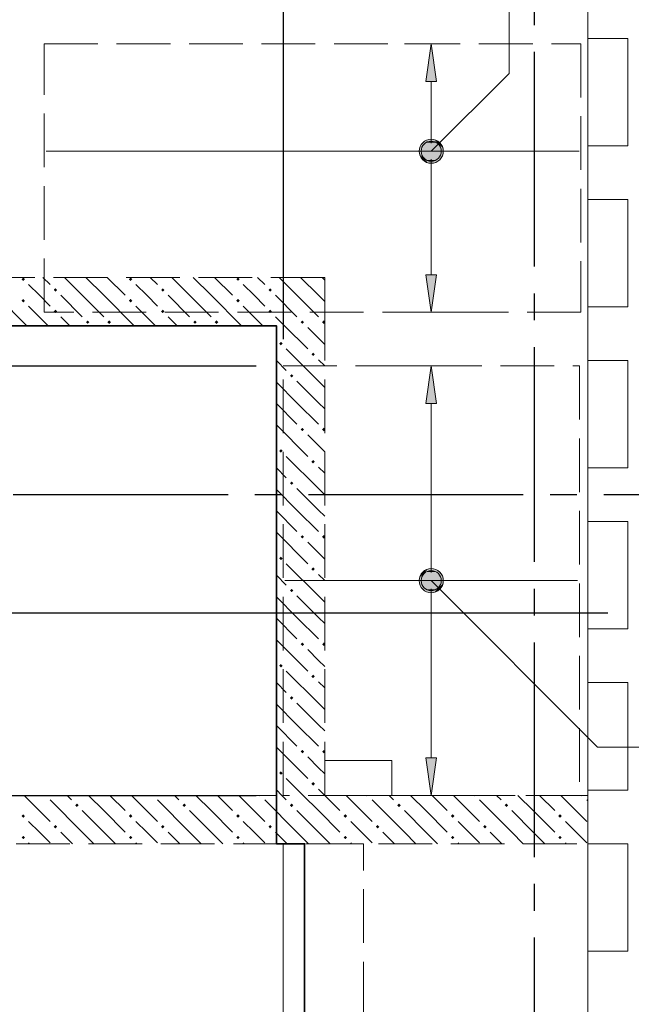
# Model space of a CAD drawing. Header units: millimetres. Extents: x 0 to 32133, y 0 to 42000.
# Tile 8 of 12: x 19908 to 22186, y 26652 to 30320. Entities that reach past the tile are written whole.
import ezdxf

# ---------------------------------------------------------------- set-up
doc = ezdxf.new("R2010")
doc.units = ezdxf.units.MM
doc.linetypes.add('______2', pattern=[270, 200, -70])
doc.linetypes.add('______5', pattern=[1100, 800, -100, 100, -100])
for name, color, linetype, lineweight in [('Standard', 7, 'Continuous', 25), ('ДОП Верх по У', 7, 'Continuous', 25), ('ЖБ Балка Вышележаща', 7, 'Continuous', 25), ('Оси', 40, '______5', 18), ('Позиционная метка номер позиции', 7, 'Continuous', 13), ('Примечания', 7, 'Continuous', 25), ('Размерная выноска', 7, 'Continuous', 13)]:
    doc.layers.add(name, color=color, linetype=linetype, lineweight=lineweight)
for name, color, linetype, lineweight, true_color in [('ЖБ Балка Нижележащая', 7, '______2', 25, 0x8c8cff), ('ЖБ Перекрытие верхний уровень', 7, 'Continuous', 25, 0xe0e0ff), ('ЖБ Стена верхний уровень', 7, 'Continuous', 25, 0x006e00)]:
    doc.layers.add(name, color=color, linetype=linetype, lineweight=lineweight, true_color=true_color)

msp = doc.modelspace()

# ---------------------------------------------------------------- hatches: boundary and pattern name
at = {"layer": 'ДОП Верх по У', "linetype": 'Continuous', "lineweight": 13, "transparency": 33554687}
for points in [[(21461, 30090), (21441, 30230), (21421, 30090)], [(21408.8, 29848.7), (21473.2, 29848.7), (21459.7, 29862.2)], [(21408.8, 29848.7), (21459.7, 29862.2), (21422.3, 29862.2)], [(21422.3, 29862.2), (21459.7, 29862.2), (21441, 29867.5)], [(21403.5, 29830), (21478.5, 29830), (21473.2, 29848.7)], [(21403.5, 29830), (21473.2, 29848.7), (21408.8, 29848.7)], [(21408.8, 29811.2), (21478.5, 29830), (21403.5, 29830)], [(21408.8, 29811.2), (21473.2, 29811.2), (21478.5, 29830)], [(21422.3, 29797.7), (21473.2, 29811.2), (21408.8, 29811.2)], [(21422.3, 29797.7), (21459.7, 29797.7), (21473.2, 29811.2)], [(21459.7, 29797.7), (21422.3, 29797.7), (21441, 29792.5)], [(21461, 28890), (21441, 29030), (21421, 28890)], [(21403.5, 28230), (21478.5, 28230), (21473.2, 28248.7)], [(21403.5, 28230), (21473.2, 28248.7), (21408.8, 28248.7)], [(21408.8, 28248.7), (21473.2, 28248.7), (21459.7, 28262.2)], [(21408.8, 28248.7), (21459.7, 28262.2), (21422.3, 28262.2)], [(21422.3, 28262.2), (21459.7, 28262.2), (21441, 28267.5)], [(21408.8, 28211.2), (21478.5, 28230), (21403.5, 28230)], [(21408.8, 28211.2), (21473.2, 28211.2), (21478.5, 28230)], [(21422.3, 28197.7), (21473.2, 28211.2), (21408.8, 28211.2)], [(21422.3, 28197.7), (21459.7, 28197.7), (21473.2, 28211.2)], [(21459.7, 28197.7), (21422.3, 28197.7), (21441, 28192.5)]]:
    msp.add_hatch(color=7, dxfattribs=at).paths.add_polyline_path(points)
for points in [[(21461, 29370), (21441, 29230), (21421, 29370)], [(21461, 27570), (21441, 27430), (21421, 27570)]]:
    msp.add_hatch(color=7, dxfattribs=at).paths.add_polyline_path(points, flags=16)
at = {"layer": 'ЖБ Стена верхний уровень', "linetype": 'Continuous', "lineweight": 18, "transparency": 33554687}
for points in [[(19914.5, 29353.1), (19921, 29359.6), (19927.4, 29353.1), (19921, 29346.6)], [(20314.5, 29353.1), (20321, 29359.6), (20327.4, 29353.1), (20321, 29346.6)], [(20714.5, 29353.1), (20721, 29359.6), (20727.4, 29353.1), (20721, 29346.6)], [(20034.5, 29313.1), (20040.9, 29319.6), (20047.4, 29313.1), (20040.9, 29306.6)], [(20434.5, 29313.1), (20440.9, 29319.6), (20447.4, 29313.1), (20440.9, 29306.6)], [(20834.5, 29313.1), (20840.9, 29319.6), (20847.4, 29313.1), (20840.9, 29306.6)], [(19914.5, 29273.1), (19921, 29279.6), (19927.4, 29273.1), (19921, 29266.6)], [(20314.5, 29273.1), (20321, 29279.6), (20327.4, 29273.1), (20321, 29266.6)], [(20714.5, 29273.1), (20721, 29279.6), (20727.4, 29273.1), (20721, 29266.6)], [(20034.5, 29233.1), (20040.9, 29239.6), (20047.4, 29233.1), (20040.9, 29226.6)], [(20434.5, 29233.1), (20440.9, 29239.6), (20447.4, 29233.1), (20440.9, 29226.6)], [(20834.5, 29233.1), (20840.9, 29239.6), (20847.4, 29233.1), (20840.9, 29226.6)], [(20154.4, 29193.1), (20160.9, 29199.6), (20167.4, 29193.1), (20160.9, 29186.6)], [(20234.5, 29193.1), (20240.9, 29199.6), (20247.4, 29193.1), (20240.9, 29186.6)], [(20554.4, 29193.1), (20560.9, 29199.6), (20567.4, 29193.1), (20560.9, 29186.6)], [(20634.5, 29193.1), (20640.9, 29199.6), (20647.4, 29193.1), (20640.9, 29186.6)], [(20954.4, 29193.1), (20960.9, 29199.6), (20967.4, 29193.1), (20960.9, 29186.6)], [(21034.5, 29193.1), (21040.9, 29199.6), (21044, 29196.6), (21044, 29189.7), (21040.9, 29186.6)], [(20874.5, 29113.1), (20881, 29119.6), (20887.5, 29113.1), (20881, 29106.6)], [(20994.5, 29073.1), (21001, 29079.6), (21007.5, 29073.1), (21001, 29066.6)], [(20914.5, 28993.1), (20921, 28999.6), (20927.4, 28993.1), (20921, 28986.6)], [(20954.4, 28793.1), (20960.9, 28799.6), (20967.4, 28793.1), (20960.9, 28786.6)], [(21034.5, 28793.1), (21040.9, 28799.6), (21044, 28796.6), (21044, 28789.7), (21040.9, 28786.6)], [(20874.5, 28713.1), (20881, 28719.6), (20887.5, 28713.1), (20881, 28706.6)], [(20994.5, 28673.1), (21001, 28679.6), (21007.5, 28673.1), (21001, 28666.6)], [(20914.5, 28593.1), (20921, 28599.6), (20927.4, 28593.1), (20921, 28586.6)], [(20954.4, 28393.1), (20960.9, 28399.6), (20967.4, 28393.1), (20960.9, 28386.6)], [(21034.5, 28393.1), (21040.9, 28399.6), (21044, 28396.6), (21044, 28389.7), (21040.9, 28386.6)], [(20874.5, 28313.1), (20881, 28319.6), (20887.5, 28313.1), (20881, 28306.6)], [(20994.5, 28273.1), (21001, 28279.6), (21007.5, 28273.1), (21001, 28266.6)], [(20914.5, 28193.1), (20921, 28199.6), (20927.4, 28193.1), (20921, 28186.6)], [(20954.4, 27993.1), (20960.9, 27999.6), (20967.4, 27993.1), (20960.9, 27986.6)], [(21034.5, 27993.1), (21040.9, 27999.6), (21044, 27996.6), (21044, 27989.7), (21040.9, 27986.6)], [(20874.5, 27913.1), (20881, 27919.6), (20887.5, 27913.1), (20881, 27906.6)], [(20994.5, 27873.1), (21001, 27879.6), (21007.5, 27873.1), (21001, 27866.6)], [(20914.5, 27793.1), (20921, 27799.6), (20927.4, 27793.1), (20921, 27786.6)], [(20954.4, 27593.1), (20960.9, 27599.6), (20967.4, 27593.1), (20960.9, 27586.6)], [(21034.5, 27593.1), (21040.9, 27599.6), (21044, 27596.6), (21044, 27589.7), (21040.9, 27586.6)], [(20874.5, 27513.1), (20881, 27519.6), (20887.5, 27513.1), (20881, 27506.6)], [(20994.5, 27473.1), (21001, 27479.6), (21007.5, 27473.1), (21001, 27466.6)], [(20004.3, 27430), (20001, 27426.6), (19997.6, 27430)], [(20404.3, 27430), (20401, 27426.6), (20397.6, 27430)], [(20804.3, 27430), (20801, 27426.6), (20797.6, 27430)], [(21204.3, 27430), (21201, 27426.6), (21197.6, 27430)], [(21604.3, 27430), (21601, 27426.6), (21597.6, 27430)], [(22004.3, 27430), (22001, 27426.6), (21997.6, 27430)], [(20114.5, 27393.1), (20121, 27399.6), (20127.4, 27393.1), (20121, 27386.6)], [(20514.5, 27393.1), (20521, 27399.6), (20527.4, 27393.1), (20521, 27386.6)], [(20914.5, 27393.1), (20921, 27399.6), (20927.4, 27393.1), (20921, 27386.6)], [(21314.5, 27393.1), (21321, 27399.6), (21327.4, 27393.1), (21321, 27386.6)], [(21714.5, 27393.1), (21721, 27399.6), (21727.4, 27393.1), (21721, 27386.6)], [(19914.5, 27353.1), (19921, 27359.6), (19927.4, 27353.1), (19921, 27346.6)], [(20314.5, 27353.1), (20321, 27359.6), (20327.4, 27353.1), (20321, 27346.6)], [(20714.5, 27353.1), (20721, 27359.6), (20727.4, 27353.1), (20721, 27346.6)], [(21114.5, 27353.1), (21121, 27359.6), (21127.4, 27353.1), (21121, 27346.6)], [(21514.5, 27353.1), (21521, 27359.6), (21527.4, 27353.1), (21521, 27346.6)], [(21914.5, 27353.1), (21921, 27359.6), (21927.4, 27353.1), (21921, 27346.6)], [(20034.5, 27313.1), (20040.9, 27319.6), (20047.4, 27313.1), (20040.9, 27306.6)], [(20434.5, 27313.1), (20440.9, 27319.6), (20447.4, 27313.1), (20440.9, 27306.6)], [(20834.5, 27313.1), (20840.9, 27319.6), (20847.4, 27313.1), (20840.9, 27306.6)], [(21234.5, 27313.1), (21240.9, 27319.6), (21247.4, 27313.1), (21240.9, 27306.6)], [(21634.5, 27313.1), (21640.9, 27319.6), (21647.4, 27313.1), (21640.9, 27306.6)], [(19914.5, 27273.1), (19921, 27279.6), (19927.4, 27273.1), (19921, 27266.6)], [(20314.5, 27273.1), (20321, 27279.6), (20327.4, 27273.1), (20321, 27266.6)], [(20714.5, 27273.1), (20721, 27279.6), (20727.4, 27273.1), (20721, 27266.6)], [(21114.5, 27273.1), (21121, 27279.6), (21127.4, 27273.1), (21121, 27266.6)], [(21514.5, 27273.1), (21521, 27279.6), (21527.4, 27273.1), (21521, 27266.6)], [(21914.5, 27273.1), (21921, 27279.6), (21927.4, 27273.1), (21921, 27266.6)]]:
    msp.add_hatch(color=7, dxfattribs=at).paths.add_polyline_path(points, flags=16)
at = {"layer": 'Позиционная метка номер позиции', "linetype": 'Continuous', "lineweight": 13, "transparency": 33554687}
for points in [[(21397.7, 29841.5), (21472.8, 29798.2), (21409.2, 29861.8)], [(21409.2, 29861.8), (21484.3, 29818.5), (21429.5, 29873.3)], [(21409.2, 29861.8), (21472.8, 29798.2), (21484.3, 29818.5)], [(21429.5, 29873.3), (21484.3, 29818.5), (21484.3, 29841.5)], [(21429.5, 29873.3), (21484.3, 29841.5), (21452.4, 29873.3)], [(21452.4, 29873.3), (21484.3, 29841.5), (21472.8, 29861.8)], [(21397.7, 29818.5), (21452.4, 29786.7), (21397.7, 29841.5)], [(21397.7, 29841.5), (21452.4, 29786.7), (21472.8, 29798.2)], [(21429.5, 29786.7), (21397.7, 29818.5), (21409.2, 29798.2)], [(21397.7, 29818.5), (21429.5, 29786.7), (21452.4, 29786.7)], [(21397.7, 28241.5), (21429.5, 28273.3), (21409.2, 28261.8)], [(21429.5, 28273.3), (21397.7, 28241.5), (21397.7, 28218.5)], [(21429.5, 28273.3), (21397.7, 28218.5), (21452.4, 28273.3)], [(21452.4, 28273.3), (21397.7, 28218.5), (21409.2, 28198.2)], [(21452.4, 28273.3), (21409.2, 28198.2), (21472.8, 28261.8)], [(21472.8, 28261.8), (21409.2, 28198.2), (21429.5, 28186.7)], [(21472.8, 28261.8), (21429.5, 28186.7), (21484.3, 28241.5)], [(21484.3, 28241.5), (21429.5, 28186.7), (21452.4, 28186.7)], [(21484.3, 28241.5), (21452.4, 28186.7), (21484.3, 28218.5)], [(21484.3, 28218.5), (21452.4, 28186.7), (21472.8, 28198.2)]]:
    msp.add_hatch(color=7, dxfattribs=at).paths.add_polyline_path(points)

# ---------------------------------------------------------------- linework, layer by layer
at = {"layer": 'Standard', "color": 251, "linetype": 'Continuous', "lineweight": -3, "true_color": 0x656565, "transparency": 33554687}
msp.add_line((20889, 30594.3), (20889, 29130), dxfattribs=at)
at = {"layer": 'Standard', "color": 7, "linetype": 'Continuous', "lineweight": 13, "transparency": 33554687}
msp.add_lwpolyline([(7674, 17930), (22024, 17930), (22024, 39170), (7674, 39170), (7674, 17930)], dxfattribs=at)
at = {"layer": 'Standard', "color": 251, "linetype": 'Continuous', "lineweight": -3, "true_color": 0x656565, "transparency": 33554687}
for points in [[(19765.8, 29030), (19766.7, 29030), (19766.7, 29030), (19772.1, 29030), (19772.1, 29030), (19799.8, 29030), (19799.8, 29030), (19808.9, 29030), (19808.9, 29030), (20789, 29030)], [(19754.5, 28110), (19758.8, 28110), (19758.8, 28110), (19793.1, 28110), (19793.1, 28110), (19804.3, 28110), (19804.3, 28110), (22099, 28110)], [(19392.4, 27430), (19434.5, 27430), (19434.5, 27430), (19489.6, 27430), (19489.6, 27430), (19788.2, 27430), (19788.2, 27430), (19801, 27430), (19801, 27430), (20789, 27430)]]:
    msp.add_lwpolyline(points, dxfattribs=at)
at = {"layer": 'ДОП Верх по У', "color": 251, "linetype": 'Continuous', "lineweight": 13, "true_color": 0x494949, "transparency": 33554687}
for p, q in [((21441, 30230), (21341, 30230)), ((21441, 30230), (21421, 30090)), ((21461, 30090), (21441, 30230)), ((21441, 30230), (21541, 30230)), ((21441, 30230), (21441, 30230)), ((21421, 30090), (21461, 30090)), ((21441, 29860), (21441, 30090)), ((21403.5, 29830), (21403.5, 29830)), ((21478.5, 29830), (21478.5, 29830)), ((21441, 29370), (21441, 29800)), ((21441, 29230), (21421, 29370)), ((21421, 29370), (21461, 29370)), ((21461, 29370), (21441, 29230)), ((21441, 29230), (21341, 29230)), ((21441, 29230), (21541, 29230)), ((21441, 29230), (21441, 29230)), ((21441, 29030), (21341, 29030)), ((21441, 29030), (21421, 28890)), ((21461, 28890), (21441, 29030)), ((21441, 29030), (21541, 29030)), ((21441, 29030), (21441, 29030)), ((21421, 28890), (21461, 28890)), ((21441, 28260), (21441, 28890)), ((21403.5, 28230), (21403.5, 28230)), ((21478.5, 28230), (21478.5, 28230)), ((21441, 27570), (21441, 28200)), ((21441, 27430), (21421, 27570)), ((21421, 27570), (21461, 27570)), ((21461, 27570), (21441, 27430)), ((21441, 27430), (21341, 27430)), ((21441, 27430), (21541, 27430)), ((21441, 27430), (21441, 27430))]:
    msp.add_line(p, q, dxfattribs=at)
at = {"layer": 'ДОП Верх по У', "color": 7, "linetype": 'Continuous', "lineweight": 18, "transparency": 33554687}
for p, q in [((21992, 29830), (20006, 29830)), ((21986, 28230), (20896, 28230))]:
    msp.add_line(p, q, dxfattribs=at)
at = {"layer": 'ДОП Верх по У', "color": 251, "linetype": 'Continuous', "lineweight": 13, "true_color": 0x494949, "transparency": 33554687}
for centre in [(21441, 29830), (21441, 28230)]:
    msp.add_circle(centre, 37.5, dxfattribs=at)
at = {"layer": 'ЖБ Балка Вышележаща', "color": 7, "linetype": 'Continuous', "lineweight": 18, "transparency": 33554687}
for p, q in [((20969, 27250), (20889, 27250)), ((20889, 27250), (20889, 24720)), ((20969, 24720), (20969, 27250))]:
    msp.add_line(p, q, dxfattribs=at)
at = {"layer": 'ЖБ Балка Нижележащая', "color": 251, "linetype": '______2', "lineweight": 18, "true_color": 0x656565, "transparency": 33554687}
for p, q in [((21189, 27250), (20969, 27250)), ((21189, 24720), (21189, 27250))]:
    msp.add_line(p, q, dxfattribs=at)
at = {"layer": 'ЖБ Перекрытие верхний уровень', "color": 7, "linetype": 'Continuous', "lineweight": 18, "transparency": 33554687}
for p, q in [((22024, 29850), (22024, 30250)), ((22024, 30250), (22174, 30250)), ((22174, 30250), (22174, 29850)), ((22174, 29850), (22024, 29850)), ((22024, 29250), (22024, 29650)), ((22024, 29650), (22174, 29650)), ((22174, 29650), (22174, 29250)), ((22174, 29250), (22024, 29250)), ((20864, 29180), (16424, 29180)), ((20864, 27250), (20864, 29180)), ((22024, 28650), (22024, 29050)), ((22024, 29050), (22174, 29050)), ((22174, 29050), (22174, 28650)), ((22174, 28650), (22024, 28650)), ((22024, 28050), (22024, 28450)), ((22024, 28450), (22174, 28450)), ((22174, 28450), (22174, 28050)), ((22174, 28050), (22024, 28050)), ((22024, 27850), (22174, 27850)), ((22024, 27450), (22024, 27850)), ((22174, 27850), (22174, 27450)), ((21294, 27560), (21044, 27560)), ((21044, 27560), (21044, 27430)), ((21294, 27430), (21294, 27560)), ((22174, 27450), (22024, 27450)), ((21044, 27430), (21294, 27430)), ((20969, 27250), (20864, 27250)), ((20969, 24720), (20969, 27250)), ((22024, 26850), (22024, 27250)), ((22024, 27250), (22174, 27250)), ((22174, 27250), (22174, 26850)), ((22174, 26850), (22024, 26850))]:
    msp.add_line(p, q, dxfattribs=at)
at = {"layer": 'ЖБ Стена верхний уровень', "color": 251, "linetype": '______2', "lineweight": 13, "true_color": 0x656565, "transparency": 33554687}
for p, q in [((21044, 29360), (16424, 29360)), ((21044, 29180), (21044, 29360)), ((18204, 29180), (20864, 29180)), ((20864, 29180), (20864, 27430)), ((21044, 27430), (21044, 29180)), ((20864, 27430), (18204, 27430)), ((22024, 27430), (21044, 27430)), ((22024, 27250), (22024, 27430)), ((16924, 27250), (22024, 27250))]:
    msp.add_line(p, q, dxfattribs=at)
at = {"layer": 'ЖБ Стена верхний уровень', "color": 9, "linetype": 'Continuous', "lineweight": 18, "true_color": 0xc7c7c7, "transparency": 33554687}
for p, q in [((19994.1, 29360), (20021, 29333.1)), ((20140.9, 29293.1), (20074.1, 29360)), ((20154.1, 29360), (20221, 29293.1)), ((20234.1, 29360), (20301, 29293.1)), ((20394.1, 29360), (20421, 29333.1)), ((20540.9, 29293.1), (20474.1, 29360)), ((20554.1, 29360), (20621, 29293.1)), ((20634.1, 29360), (20701, 29293.1)), ((20794.1, 29360), (20821, 29333.1)), ((20940.9, 29293.1), (20874.1, 29360)), ((20954.1, 29360), (21021, 29293.1)), ((21034.1, 29360), (21044, 29350.1)), ((19981, 29293.1), (19940.9, 29333.1)), ((20381, 29293.1), (20340.9, 29333.1)), ((20781, 29293.1), (20740.9, 29333.1)), ((19821, 29293.1), (19934.1, 29180)), ((20021, 29253.1), (19981, 29293.1)), ((20060.9, 29293.1), (20140.9, 29213.1)), ((20140.9, 29293.1), (20221, 29213.1)), ((20221, 29293.1), (20334.1, 29180)), ((20421, 29253.1), (20381, 29293.1)), ((20460.9, 29293.1), (20540.9, 29213.1)), ((20540.9, 29293.1), (20621, 29213.1)), ((20621, 29293.1), (20734.1, 29180)), ((20821, 29253.1), (20781, 29293.1)), ((20860.9, 29293.1), (20940.9, 29213.1)), ((20940.9, 29293.1), (21021, 29213.1)), ((21021, 29293.1), (21044, 29270.1)), ((19940.9, 29253.1), (20014.1, 29180)), ((20340.9, 29253.1), (20414.1, 29180)), ((20740.9, 29253.1), (20814.1, 29180)), ((20060.9, 29213.1), (20094.1, 29180)), ((20460.9, 29213.1), (20494.1, 29180)), ((20860.9, 29213.1), (20894.1, 29180)), ((20894.1, 29180), (20981, 29093.1)), ((21021, 29133.1), (20981, 29173.1)), ((21044, 29110.1), (21021, 29133.1)), ((21021, 28973.1), (20901, 29093.1)), ((20864, 29050.1), (20901, 29013.1)), ((21021, 29053.1), (21044, 29030.1)), ((20940.9, 28893.1), (20864, 28970.1)), ((20940.9, 28973.1), (21021, 28893.1)), ((21021, 28973.1), (21044, 28950.1)), ((20864, 28890.1), (20940.9, 28813.1)), ((20940.9, 28893.1), (21021, 28813.1)), ((21021, 28893.1), (21044, 28870.1)), ((20864, 28810.1), (20981, 28693.1)), ((21021, 28733.1), (20981, 28773.1)), ((21044, 28710.1), (21021, 28733.1)), ((21021, 28573.1), (20901, 28693.1)), ((21021, 28653.1), (21044, 28630.1)), ((20864, 28650.1), (20901, 28613.1)), ((20940.9, 28493.1), (20864, 28570.1)), ((20940.9, 28573.1), (21021, 28493.1)), ((21021, 28573.1), (21044, 28550.1)), ((20864, 28490.1), (20940.9, 28413.1)), ((20940.9, 28493.1), (21021, 28413.1)), ((21021, 28493.1), (21044, 28470.1)), ((20864, 28410.1), (20981, 28293.1)), ((21021, 28333.1), (20981, 28373.1)), ((21044, 28310.1), (21021, 28333.1)), ((21021, 28173.1), (20901, 28293.1)), ((20864, 28250.1), (20901, 28213.1)), ((21021, 28253.1), (21044, 28230.1)), ((20940.9, 28093.1), (20864, 28170.1)), ((20940.9, 28173.1), (21021, 28093.1)), ((21021, 28173.1), (21044, 28150.1)), ((20864, 28090.1), (20940.9, 28013.1)), ((20940.9, 28093.1), (21021, 28013.1)), ((21021, 28093.1), (21044, 28070.1)), ((20864, 28010.1), (20981, 27893.1)), ((21021, 27933.1), (20981, 27973.1)), ((21044, 27910.1), (21021, 27933.1)), ((21021, 27773.1), (20901, 27893.1)), ((20864, 27850.1), (20901, 27813.1)), ((21021, 27853.1), (21044, 27830.1)), ((20940.9, 27693.1), (20864, 27770.1)), ((20940.9, 27773.1), (21021, 27693.1)), ((21021, 27773.1), (21044, 27750.1)), ((20864, 27690.1), (20940.9, 27613.1)), ((20940.9, 27693.1), (21021, 27613.1)), ((21021, 27693.1), (21044, 27670.1)), ((20864, 27610.1), (20981, 27493.1)), ((21021, 27533.1), (20981, 27573.1)), ((21044, 27510.1), (21021, 27533.1)), ((20964.1, 27430), (20901, 27493.1)), ((20864, 27450.1), (20884.1, 27430)), ((21021, 27453.1), (21044, 27430.1)), ((19924.1, 27430), (20021, 27333.1)), ((20140.9, 27293.1), (20021, 27413.1)), ((20084.1, 27430), (20101, 27413.1)), ((20221, 27373.1), (20164.1, 27430)), ((20244.1, 27430), (20301, 27373.1)), ((20324.1, 27430), (20421, 27333.1)), ((20540.9, 27293.1), (20421, 27413.1)), ((20484.1, 27430), (20501, 27413.1)), ((20621, 27373.1), (20564.1, 27430)), ((20644.1, 27430), (20701, 27373.1)), ((20724.1, 27430), (20821, 27333.1)), ((20940.9, 27293.1), (20821, 27413.1)), ((20884.1, 27430), (20901, 27413.1)), ((21021, 27373.1), (20964.1, 27430)), ((21044.1, 27430), (21101, 27373.1)), ((21124.1, 27430), (21221, 27333.1)), ((21340.9, 27293.1), (21221, 27413.1)), ((21284.1, 27430), (21301, 27413.1)), ((21421, 27373.1), (21364.1, 27430)), ((21444.1, 27430), (21501, 27373.1)), ((21524.1, 27430), (21621, 27333.1)), ((21740.9, 27293.1), (21621, 27413.1)), ((21684.1, 27430), (21701, 27413.1)), ((21821, 27373.1), (21764.1, 27430)), ((21844.1, 27430), (21901, 27373.1)), ((21924.1, 27430), (22021, 27333.1)), ((22024, 27410.1), (22021, 27413.1)), ((20140.9, 27373.1), (20221, 27293.1)), ((20221, 27373.1), (20301, 27293.1)), ((20540.9, 27373.1), (20621, 27293.1)), ((20621, 27373.1), (20701, 27293.1)), ((20940.9, 27373.1), (21021, 27293.1)), ((21021, 27373.1), (21101, 27293.1)), ((21340.9, 27373.1), (21421, 27293.1)), ((21421, 27373.1), (21501, 27293.1)), ((21740.9, 27373.1), (21821, 27293.1)), ((21821, 27373.1), (21901, 27293.1)), ((19981, 27293.1), (19940.9, 27333.1)), ((20381, 27293.1), (20340.9, 27333.1)), ((20781, 27293.1), (20740.9, 27333.1)), ((21181, 27293.1), (21140.9, 27333.1)), ((21581, 27293.1), (21540.9, 27333.1)), ((21981, 27293.1), (21940.9, 27333.1)), ((20021, 27253.1), (19981, 27293.1)), ((20060.9, 27293.1), (20104.1, 27250)), ((20140.9, 27293.1), (20184.1, 27250)), ((20221, 27293.1), (20264.1, 27250)), ((20421, 27253.1), (20381, 27293.1)), ((20460.9, 27293.1), (20504.1, 27250)), ((20540.9, 27293.1), (20584.1, 27250)), ((20621, 27293.1), (20664.1, 27250)), ((20821, 27253.1), (20781, 27293.1)), ((20860.9, 27293.1), (20904.1, 27250)), ((20940.9, 27293.1), (20984.1, 27250)), ((21021, 27293.1), (21064.1, 27250)), ((21221, 27253.1), (21181, 27293.1)), ((21260.9, 27293.1), (21304.1, 27250)), ((21340.9, 27293.1), (21384.1, 27250)), ((21421, 27293.1), (21464.1, 27250)), ((21621, 27253.1), (21581, 27293.1)), ((21660.9, 27293.1), (21704.1, 27250)), ((21740.9, 27293.1), (21784.1, 27250)), ((21821, 27293.1), (21864.1, 27250)), ((22021, 27253.1), (21981, 27293.1)), ((19940.9, 27253.1), (19944.1, 27250)), ((20340.9, 27253.1), (20344.1, 27250)), ((20740.9, 27253.1), (20744.1, 27250)), ((21140.9, 27253.1), (21144.1, 27250)), ((21540.9, 27253.1), (21544.1, 27250)), ((21940.9, 27253.1), (21944.1, 27250))]:
    msp.add_line(p, q, dxfattribs=at)
at = {"layer": 'Оси', "color": 8, "linetype": '______5', "lineweight": -3, "transparency": 33554687}
for p, q in [((21824, 40100), (21824, 15930)), ((23984, 28550), (3600, 28550))]:
    msp.add_line(p, q, dxfattribs=at)
at = {"layer": 'Позиционная метка номер позиции', "color": 7, "linetype": 'Continuous', "lineweight": 13, "transparency": 33554687}
for p, q in [((21409.2, 29861.8), (21409.2, 29861.8)), ((21472.8, 29861.8), (21472.8, 29861.8)), ((21409.2, 29798.2), (21409.2, 29798.2)), ((21472.8, 29798.2), (21472.8, 29798.2)), ((21409.2, 28261.8), (21409.2, 28261.8)), ((21472.8, 28261.8), (21472.8, 28261.8)), ((21409.2, 28198.2), (21409.2, 28198.2)), ((21472.8, 28198.2), (21472.8, 28198.2))]:
    msp.add_line(p, q, dxfattribs=at)
for points in [[(21441, 29830), (21730.9, 30119.9), (21730.9, 30939.9), (26774, 30939.9)], [(21441, 28230), (22061, 27610), (26774, 27610)]]:
    msp.add_lwpolyline(points, dxfattribs=at)
for centre in [(21441, 29830), (21441, 28230)]:
    msp.add_circle(centre, 45, dxfattribs=at)
at = {"layer": 'Примечания', "color": 7, "linetype": '______2', "lineweight": 18, "transparency": 33554687}
for p, q in [((19999, 30230), (21999, 30230)), ((19999, 29230), (19999, 30230)), ((21999, 30230), (21999, 29230)), ((21999, 29230), (19999, 29230)), ((20889, 29030), (21993, 29030)), ((20889, 27430), (20889, 29030)), ((21993, 29030), (21993, 27430)), ((21993, 27430), (20889, 27430))]:
    msp.add_line(p, q, dxfattribs=at)
at = {"layer": 'Размерная выноска', "color": 7, "linetype": 'Continuous', "lineweight": 35, "transparency": 33554687}
msp.add_lwpolyline([(16924, 24720), (20969, 24720), (20969, 27250), (20864, 27250), (20864, 29180), (16424, 29180), (16424, 27430), (16924, 27430), (16924, 24720)], dxfattribs=at)

doc.saveas('drawing.dxf')
